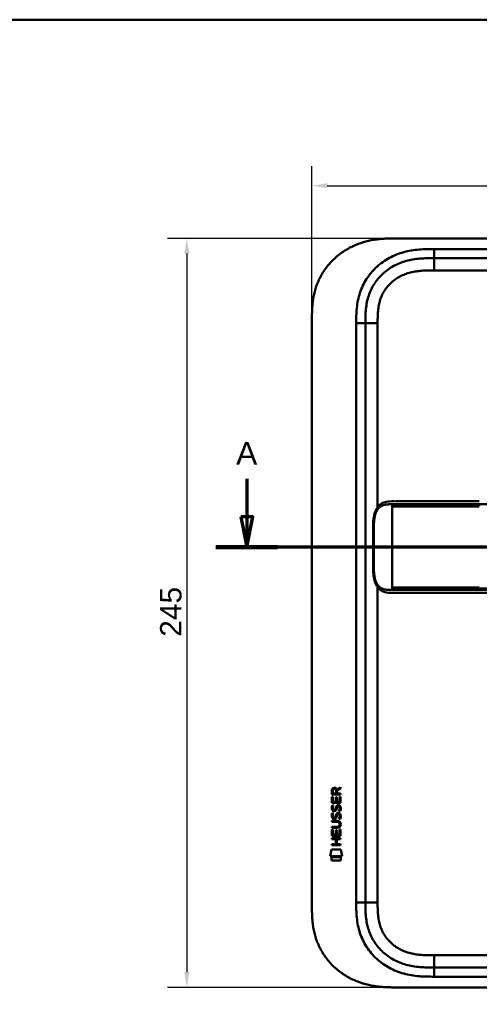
# Model space of a CAD drawing. Header units: millimetres. Extents: x 20 to 833, y 20 to 574.
# Tile 8 of 10: x 437 to 587, y 252 to 574. Entities that reach past the tile are written whole.
import ezdxf

# ---------------------------------------------------------------- set-up
doc = ezdxf.new("R2010")
doc.units = ezdxf.units.MM
doc.header["$LTSCALE"] = 2
for name, color, linetype, lineweight in [('Bemaßungen(DIN)', 7, 'Continuous', 25), ('Schnittansichtslinien(DIN)', 7, 'Continuous', 70), ('Sichtbare Kanten(DIN)', 7, 'Continuous', 50), ('Sichtbare tangentiale Kanten(DIN)', 7, 'Continuous', 50), ('Skizziergeometrie(DIN)', 7, 'Continuous', 50)]:
    doc.layers.add(name, color=color, linetype=linetype, lineweight=lineweight)
doc.styles.add('Aktuell-DINGroßer Text', font='arial.ttf')
doc.styles.add('STANDARD-DIN~0', font='arial.ttf')
doc.dimstyles.new('CAD-LAN', dxfattribs={"dimscale": 2, "dimtxt": 3.5, "dimasz": 2.5, "dimexe": 3.175, "dimexo": 0, "dimgap": 0.8, "dimtad": 1, "dimrnd": 1e-08, "dimtxsty": 'STANDARD-DIN~0', "dimcen": 0.09, "dimdle": 10, "dimclrd": 250, "dimclre": 250, "dimclrt": 250, "dimadec": 0, "dimazin": 2, "dimtfac": 1, "dimtmove": 0, "dimatfit": 3, "dimfxl": 1, "dimtolj": 1, "dimtzin": 0, "dimlwd": 25, "dimlwe": 25, "dimarcsym": 0})

# ---------------------------------------------------------------- blocks, each defined once
blk = doc.blocks.new('Ränder Standardrahmen')
at = {"layer": 'Skizziergeometrie(DIN)', "flags": 128}
blk.add_lwpolyline([(10, 10), (10, 287), (410, 287), (410, 10), (10, 10)], dxfattribs=at)
blk = doc.blocks.new('2DTransSchnitt0')
at = {"layer": 'Schnittansichtslinien(DIN)', "linetype": 'Continuous'}
for p, q in [((255.69, 211.92), (255.69, 205.72)), ((381.24, 211.92), (381.24, 205.72)), ((254.69, 205.72), (255.69, 200.72)), ((256.69, 205.72), (254.69, 205.72)), ((255.69, 205.72), (255.69, 200.72)), ((255.69, 200.72), (256.69, 205.72)), ((380.24, 205.72), (381.24, 200.72)), ((382.24, 205.72), (380.24, 205.72)), ((381.24, 205.72), (381.24, 200.72)), ((381.24, 200.72), (382.24, 205.72)), ((386.29, 200.72), (250.64, 200.72))]:
    blk.add_line(p, q, dxfattribs=at)
at = {"layer": 'Schnittansichtslinien(DIN)', "linetype": 'Continuous', "lineweight": 140}
for p, q in [((260.74, 200.72), (250.64, 200.72)), ((386.29, 200.72), (376.2, 200.72))]:
    blk.add_line(p, q, dxfattribs=at)
at = {"layer": 'Schnittansichtslinien(DIN)', "linetype": 'Continuous', "flags": 128}
for points in [[(254.69, 205.72), (255.69, 200.72), (256.69, 205.72), (254.69, 205.72)], [(380.24, 205.72), (381.24, 200.72), (382.24, 205.72), (380.24, 205.72)]]:
    blk.add_lwpolyline(points, dxfattribs=at)
at = {"layer": 'Schnittansichtslinien(DIN)'}
for points in [[(254.69, 205.72), (255.69, 200.72), (256.69, 205.72), (254.69, 205.72)], [(380.24, 205.72), (381.24, 200.72), (382.24, 205.72), (380.24, 205.72)]]:
    blk.add_solid(points, dxfattribs=at)
at = {"layer": 'Schnittansichtslinien(DIN)', "char_height": 3.73, "attachment_point": 7, "style": 'Aktuell-DINGroßer Text'}
for insert in [(253.94, 214.22), (379.49, 214.22)]:
    blk.add_mtext('A', dxfattribs=dict(at, insert=insert))
blk = doc.blocks.new('*D9')
at = {"layer": 'Bemaßungen(DIN)', "color": 250, "linetype": 'Continuous', "lineweight": 25, "true_color": 0x3f3f3f, "transparency": 16777216}
for p, q in [((532.71, 475.69), (532.71, 526.04)), ((746.71, 475.69), (746.71, 526.04)), ((537.71, 519.69), (741.71, 519.69))]:
    blk.add_line(p, q, dxfattribs=at)
at = {"layer": 'Bemaßungen(DIN)', "color": 250, "linetype": 'Continuous', "true_color": 0x3f3f3f, "transparency": 16777216}
for points in [[(537.71, 520.53), (537.71, 518.86), (532.71, 519.69)], [(741.71, 520.53), (741.71, 518.86), (746.71, 519.69)]]:
    blk.add_solid(points, dxfattribs=at)
at = {"layer": 'Defpoints', "color": 0, "linetype": 'Continuous', "transparency": 16777216}
for p in [(746.71, 519.69), (532.71, 475.69), (746.71, 475.69)]:
    blk.add_point(p, dxfattribs=at)
at = {"layer": 'Bemaßungen(DIN)', "color": 250, "linetype": 'Continuous', "lineweight": 25, "true_color": 0x3f3f3f, "transparency": 16777216, "insert": (631.93, 528.32), "char_height": 7, "attachment_point": 1, "style": 'STANDARD-DIN~0'}
blk.add_mtext('\\A1;214', dxfattribs=at)
blk = doc.blocks.new('*D10')
at = {"layer": 'Bemaßungen(DIN)', "color": 250, "linetype": 'Continuous', "lineweight": 25, "true_color": 0x3f3f3f, "transparency": 16777216}
for p, q in [((559.75, 502.48), (485.4, 502.48)), ((491.75, 497.48), (491.75, 262.48)), ((559.75, 257.48), (485.4, 257.48))]:
    blk.add_line(p, q, dxfattribs=at)
at = {"layer": 'Bemaßungen(DIN)', "color": 250, "linetype": 'Continuous', "true_color": 0x3f3f3f, "transparency": 16777216}
for points in [[(490.92, 497.48), (492.58, 497.48), (491.75, 502.48)], [(490.92, 262.48), (492.58, 262.48), (491.75, 257.48)]]:
    blk.add_solid(points, dxfattribs=at)
at = {"layer": 'Defpoints', "color": 0, "linetype": 'Continuous', "transparency": 16777216}
for p in [(559.75, 502.48), (491.75, 257.48), (559.75, 257.48)]:
    blk.add_point(p, dxfattribs=at)
at = {"layer": 'Bemaßungen(DIN)', "color": 250, "linetype": 'Continuous', "lineweight": 25, "true_color": 0x3f3f3f, "transparency": 16777216, "insert": (483, 372.16), "char_height": 7, "attachment_point": 1, "rotation": 90, "style": 'STANDARD-DIN~0'}
blk.add_mtext('\\A1;245', dxfattribs=at)

msp = doc.modelspace()

# ---------------------------------------------------------------- linework, layer by layer
at = {"layer": 'Sichtbare Kanten(DIN)'}
for p, q in [((718.673, 502.479), (559.75, 502.479)), ((717.673, 495.979), (572.75, 495.979)), ((532.712, 284.263), (532.712, 475.695)), ((550.212, 474.695), (550.212, 285.263)), ((560.087, 416.482), (560.087, 416.482)), ((587.497, 386.483), (714.348, 386.483)), ((540.911, 322.182), (542.106, 322.972)), ((542.106, 322.538), (540.964, 321.783)), ((542.106, 322.972), (542.106, 322.538)), ((539.244, 317.822), (539.245, 319.827)), ((539.245, 319.827), (539.594, 319.826)), ((539.246, 320.553), (539.248, 321.866)), ((542.104, 320.55), (539.246, 320.553)), ((539.594, 319.826), (539.592, 318.199)), ((539.596, 321.822), (539.596, 320.934)), ((539.596, 320.934), (540.613, 320.933)), ((540.487, 318.199), (540.488, 319.645)), ((540.488, 319.645), (540.836, 319.645)), ((540.613, 320.933), (540.614, 321.821)), ((540.836, 319.645), (540.835, 318.198)), ((540.964, 321.783), (540.963, 320.933)), ((540.963, 320.933), (542.105, 320.932)), ((541.754, 318.197), (541.755, 319.845)), ((541.755, 319.845), (542.104, 319.844)), ((542.104, 319.844), (542.102, 317.82)), ((542.105, 320.932), (542.104, 320.55)), ((542.102, 317.82), (539.244, 317.822)), ((539.415, 317.049), (539.754, 316.948)), ((539.592, 318.199), (540.487, 318.199)), ((539.612, 315.717), (539.619, 315.7)), ((540.296, 315.619), (540.306, 315.636)), ((540.835, 318.198), (541.754, 318.197)), ((541.344, 316.746), (541.332, 316.746)), ((539.413, 314.502), (539.752, 314.402)), ((539.61, 313.17), (539.617, 313.153)), ((540.294, 313.073), (540.304, 313.09)), ((541.342, 314.199), (541.33, 314.199)), ((539.237, 309.66), (539.237, 310.037)), ((539.237, 310.037), (540.907, 310.036)), ((540.883, 309.659), (539.237, 309.66)), ((539.239, 311.595), (539.239, 311.972)), ((539.239, 311.972), (540.885, 311.971)), ((540.908, 311.594), (539.239, 311.595)), ((541.788, 310.808), (541.788, 310.818)), ((539.233, 305.914), (539.233, 306.291)), ((539.233, 306.291), (542.092, 306.289)), ((539.235, 307.085), (539.237, 309.089)), ((542.094, 307.082), (539.235, 307.085)), ((539.237, 309.089), (539.585, 309.089)), ((539.585, 309.089), (539.584, 307.462)), ((539.584, 307.462), (540.478, 307.461)), ((540.478, 307.461), (540.48, 308.908)), ((540.48, 308.908), (540.828, 308.908)), ((540.828, 308.908), (540.827, 307.461)), ((540.827, 307.461), (541.745, 307.46)), ((541.745, 307.46), (541.747, 309.107)), ((541.747, 309.107), (542.095, 309.107)), ((542.092, 306.289), (542.091, 305.912)), ((542.095, 309.107), (542.094, 307.082)), ((539.231, 303.98), (539.232, 304.357)), ((542.09, 303.977), (539.231, 303.98)), ((539.232, 304.357), (540.475, 304.356)), ((540.476, 305.913), (539.233, 305.914)), ((540.475, 304.356), (540.476, 305.913)), ((540.832, 305.913), (540.831, 304.355)), ((540.831, 304.355), (542.09, 304.354)), ((542.091, 305.912), (540.832, 305.913)), ((542.09, 304.354), (542.09, 303.977)), ((538.7, 300.402), (539.159, 302.535)), ((542.615, 300.399), (538.7, 300.402)), ((539.159, 302.535), (542.165, 302.533)), ((539.159, 298.975), (539.16, 300.117)), ((539.16, 300.117), (542.156, 300.114)), ((542.156, 300.114), (542.156, 298.972)), ((542.165, 302.533), (542.615, 300.399)), ((542.156, 298.972), (539.159, 298.975)), ((572.75, 263.979), (717.673, 263.979)), ((559.75, 257.479), (718.673, 257.479))]:
    msp.add_line(p, q, dxfattribs=at)
for centre, major_axis, ratio, start_param, end_param in [((540.775, 321.049), (-0.976, 1.274), 0.5180415, 5.9043613, 6.8771057), ((539.382, 320.969), (1.242, 1.64), 0.5994938, 5.878165, 6.7089725), ((540.878, 318.828), (1.103, 3.296), 0.2312948, 2.8124619, 2.8734213), ((540.357, 316.511), (0.574, 1.004), 0.5438409, 2.7534304, 3.2137241), ((540.684, 315.059), (0.839, 1.642), 0.4591024, 5.9761877, 6.4975755), ((540.961, 316.528), (1.192, 3.54), 0.2215161, 2.8263053, 2.8854462), ((540.363, 313.973), (0.583, 1.012), 0.541605, 2.7569093, 3.2147406), ((540.235, 313.097), (0.098, 0.139), 0.3641716, 4.4844927, 4.7925708), ((540.237, 315.644), (0.098, 0.139), 0.3641716, 4.4844927, 4.7925708), ((540.683, 312.514), (0.838, 1.64), 0.4594521, 5.9760112, 6.497704), ((537.067, 314.341), (4.808, -4.323), 0.3742014, 5.888113, 6.6064523), ((537.063, 307.297), (4.814, 4.313), 0.3742661, 5.9599282, 6.6783921), ((518.355, 330.645), (23.266, -20.361), 0.1371339, 6.127502, 6.402435)]:
    msp.add_ellipse(centre, major_axis=major_axis, ratio=ratio, start_param=start_param, end_param=end_param, dxfattribs=at)
for points, degree, knots in [([(559.75, 502.479), (559.165, 502.477), (557.986, 502.463), (556.497, 502.4), (554.999, 502.285), (553.796, 502.147), (552.292, 501.905), (551.091, 501.653), (549.602, 501.258), (548.422, 500.877), (546.971, 500.316), (545.834, 499.8), (544.449, 499.071), (543.374, 498.423), (542.082, 497.533), (541.092, 496.761), (539.918, 495.725), (539.033, 494.842), (538.001, 493.677), (537.237, 492.7), (536.365, 491.431), (535.736, 490.379), (535.038, 489.029), (534.55, 487.923), (534.03, 486.519), (533.684, 485.38), (533.335, 483.946), (533.121, 482.794), (532.926, 481.355), (532.822, 480.206), (532.745, 478.78), (532.712, 477.366), (532.712, 476.249), (532.712, 475.695)], 3, [0.00000689, 0.00000689, 0.00000689, 0.00000689, 0.0407043, 0.08140172, 0.10175042, 0.14244784, 0.16279654, 0.20349396, 0.22384266, 0.26454008, 0.28488878, 0.3255862, 0.3459349, 0.38663232, 0.40698102, 0.44767844, 0.46802714, 0.50872456, 0.52907326, 0.56977068, 0.59011938, 0.6308168, 0.6511655, 0.69186291, 0.71221162, 0.75290903, 0.77325774, 0.81395515, 0.83430386, 0.87500127, 0.89534998, 0.93604739, 0.97674481, 0.97674481, 0.97674481, 0.97674481]), ([(572.75, 495.979), (571.944, 495.979), (570.348, 495.978), (568.011, 495.871), (565.746, 495.594), (562.828, 494.957), (559.394, 493.595), (555.81, 491.052), (552.98, 487.709), (551.421, 484.431), (550.673, 481.602), (550.344, 479.385), (550.213, 477.078), (550.212, 475.495), (550.212, 474.695)], 3, [59.6158828, 59.6158828, 59.6158828, 59.6158828, 59.8593849, 60.1028861, 60.3463874, 60.5898887, 61.0768912, 61.5638938, 62.0508963, 62.5378989, 62.7814001, 63.0249014, 63.2684027, 63.5119054, 63.5119054, 63.5119054, 63.5119054]), ([(559.704, 386.482), (559.704, 386.482), (559.704, 386.482), (559.704, 386.482), (559.704, 386.482), (559.704, 386.482), (559.703, 386.482), (559.703, 386.482), (559.703, 386.482), (559.702, 386.482), (559.702, 386.482), (559.701, 386.482), (559.7, 386.482), (559.698, 386.482), (559.696, 386.482), (559.691, 386.482), (559.687, 386.482), (559.67, 386.482), (559.659, 386.482), (559.612, 386.483), (559.578, 386.483), (559.441, 386.483), (559.338, 386.483), (558.926, 386.485), (558.619, 386.49), (557.402, 386.55), (556.511, 386.692), (555.317, 387.293), (554.928, 387.576), (554.149, 388.396), (553.776, 389), (553.266, 390.28), (553.092, 390.94), (552.85, 392.332), (552.782, 393.075), (552.695, 394.856), (552.703, 395.902), (552.703, 399.598), (552.703, 402.25), (552.703, 406.836), (552.638, 408.816), (552.981, 411.518), (553.154, 412.327), (553.646, 413.689), (553.959, 414.271), (554.667, 415.158), (555.059, 415.494), (555.97, 416.033), (556.508, 416.214), (557.813, 416.464), (558.608, 416.48), (559.457, 416.482), (559.505, 416.482), (559.578, 416.483), (559.602, 416.483), (559.639, 416.483), (559.651, 416.483), (559.67, 416.483), (559.676, 416.483), (559.686, 416.483), (559.689, 416.483), (559.695, 416.483), (559.696, 416.483), (559.699, 416.483), (559.7, 416.483), (559.701, 416.483), (559.702, 416.483), (559.703, 416.483), (559.703, 416.483), (559.704, 416.483), (559.704, 416.483), (559.704, 416.483), (559.704, 416.483), (559.704, 416.483), (559.704, 416.483), (559.704, 416.483)], 3, [0, 0, 0, 0, 0.0000252, 0.0000252, 0.0000657, 0.0000657, 0.0001082, 0.0001082, 0.0001738, 0.0001738, 0.0002867, 0.0002867, 0.0005136, 0.0005136, 0.0010499, 0.0010499, 0.0026039, 0.0026039, 0.0072616, 0.0072616, 0.0212292, 0.0212292, 0.0631285, 0.0631285, 0.1888417, 0.1888417, 0.5689951, 0.5689951, 0.7719774, 0.7719774, 1.0315425, 1.0315425, 1.2481307, 1.2481307, 1.4719729, 1.4719729, 1.7848025, 1.7848025, 2.5805266, 2.5805266, 3.160554, 3.160554, 3.4157877, 3.4157877, 3.6519695, 3.6519695, 3.8657989, 3.8657989, 4.1108827, 4.1108827, 4.4368692, 4.4368692, 4.4566519, 4.4566519, 4.4665438, 4.4665438, 4.471493, 4.471493, 4.4739733, 4.4739733, 4.4752207, 4.4752207, 4.4758524, 4.4758524, 4.4761765, 4.4761765, 4.4763467, 4.4763467, 4.476439, 4.476439, 4.4764904, 4.4764904, 4.4765188, 4.4765188, 4.4765488, 4.4765488, 4.4765488, 4.4765488]), ([(560.087, 416.482), (560.087, 416.482), (560.087, 416.482), (560.087, 416.482), (560.087, 416.482), (560.087, 416.482), (560.088, 416.482), (560.088, 416.482), (560.088, 416.482), (560.09, 416.482), (560.092, 416.482), (560.097, 416.482), (560.102, 416.482), (560.12, 416.482), (560.134, 416.482), (560.192, 416.482), (560.236, 416.482), (560.416, 416.483), (560.556, 416.483), (560.752, 416.483), (560.805, 416.483), (560.863, 416.483), (560.864, 416.483), (560.866, 416.483), (560.867, 416.483), (560.869, 416.483), (560.869, 416.483), (560.869, 416.483), (560.869, 416.483), (560.869, 416.483), (560.869, 416.483), (560.869, 416.483)], 3, [0.00004605, 0.00004605, 0.00004605, 0.00004605, 0.00007374, 0.00007374, 0.00011546, 0.00011546, 0.00021806, 0.00021806, 0.00046152, 0.00046152, 0.00119141, 0.00119141, 0.00337949, 0.00337949, 0.00994164, 0.00994164, 0.02962738, 0.02962738, 0.08869946, 0.08869946, 0.11084283, 0.11084283, 0.1113618, 0.1113618, 0.11175127, 0.11175127, 0.11179812, 0.11179812, 0.11181175, 0.11181175, 0.11182181, 0.11182181, 0.11182181, 0.11182181]), ([(560.869, 416.483), (561.255, 416.483), (561.622, 416.483), (562.426, 416.483), (562.845, 416.483), (564.11, 416.483), (564.999, 416.483), (567.872, 416.483), (569.953, 416.483), (575.1, 416.483), (578.208, 416.483), (583.37, 416.483), (585.434, 416.483), (587.497, 416.483)], 3, [0, 0, 0, 0, 0.1534173, 0.1534173, 0.3047718, 0.3047718, 0.5966116, 0.5966116, 1.2249955, 1.2249955, 2.1545342, 2.1545342, 2.7736042, 2.7736042, 2.7736042, 2.7736042]), ([(559.722, 386.482), (559.722, 386.482), (559.844, 386.483), (560.087, 386.483), (560.407, 386.482), (560.734, 386.482), (561.071, 386.482), (561.284, 386.482), (561.366, 386.482)], 5, [25.64076517, 25.64076517, 25.64076517, 25.64076517, 25.64076517, 25.64076517, 25.64100059, 25.73520442, 25.82940824, 25.88784541, 25.88784541, 25.88784541, 25.88784541, 25.88784541, 25.88784541]), ([(587.493, 386.483), (583.559, 386.483), (579.618, 386.482), (573.458, 386.482), (571.218, 386.482), (567.538, 386.482), (566.056, 386.482), (563.873, 386.482), (563.104, 386.482), (562.152, 386.482), (561.92, 386.482), (561.621, 386.482), (561.547, 386.482), (561.45, 386.482), (561.425, 386.482), (561.393, 386.482), (561.385, 386.482), (561.375, 386.482), (561.372, 386.482), (561.369, 386.482), (561.368, 386.482), (561.367, 386.482), (561.367, 386.482), (561.366, 386.482), (561.366, 386.482), (561.366, 386.482), (561.366, 386.482), (561.366, 386.482)], 3, [0, 0, 0, 0, 1.1803051, 1.1803051, 1.8522102, 1.8522102, 2.3111703, 2.3111703, 2.5747937, 2.5747937, 2.6623324, 2.6623324, 2.6914953, 2.6914953, 2.7012157, 2.7012157, 2.7044558, 2.7044558, 2.705536, 2.705536, 2.7058961, 2.7058961, 2.7060162, 2.7060162, 2.7060562, 2.7060562, 2.7060873, 2.7060873, 2.7060873, 2.7060873]), ([(541.788, 310.818), (541.788, 310.865), (541.786, 310.912), (541.77, 311.047), (541.747, 311.135), (541.673, 311.285), (541.626, 311.347), (541.506, 311.453), (541.436, 311.493), (541.218, 311.576), (541.059, 311.593), (540.908, 311.594)], 3, [0, 0, 0, 0, 0.01400423, 0.01400423, 0.0408947, 0.0408947, 0.06439039, 0.06439039, 0.08887549, 0.08887549, 0.13413559, 0.13413559, 0.13413559, 0.13413559]), ([(532.712, 284.263), (532.712, 283.709), (532.712, 282.593), (532.745, 281.178), (532.822, 279.752), (532.926, 278.604), (533.121, 277.164), (533.335, 276.012), (533.684, 274.578), (534.03, 273.44), (534.55, 272.035), (535.038, 270.929), (535.736, 269.579), (536.365, 268.528), (537.237, 267.258), (538.001, 266.281), (539.033, 265.117), (539.918, 264.234), (541.092, 263.197), (542.082, 262.425), (543.374, 261.536), (544.449, 260.887), (545.834, 260.158), (546.972, 259.642), (548.422, 259.082), (549.602, 258.7), (551.091, 258.306), (552.292, 258.054), (553.796, 257.812), (554.999, 257.673), (556.497, 257.558), (557.986, 257.495), (559.165, 257.482), (559.75, 257.479)], 3, [0.02325842, 0.02325842, 0.02325842, 0.02325842, 0.06395557, 0.10465272, 0.12500129, 0.16569844, 0.18604701, 0.22674416, 0.24709273, 0.28778988, 0.30813845, 0.3488356, 0.36918417, 0.40988132, 0.43022989, 0.47092704, 0.49127561, 0.53197276, 0.55232133, 0.59301848, 0.61336705, 0.6540642, 0.67441277, 0.71510992, 0.73545849, 0.77615564, 0.79650421, 0.83720136, 0.85754993, 0.89824708, 0.91859565, 0.9592928, 0.99998994, 0.99998994, 0.99998994, 0.99998994]), ([(550.212, 285.263), (550.212, 284.464), (550.213, 282.88), (550.344, 280.573), (550.673, 278.356), (551.421, 275.528), (552.98, 272.249), (555.81, 268.906), (559.394, 266.364), (562.828, 265.001), (565.746, 264.364), (568.011, 264.087), (570.348, 263.98), (571.944, 263.979), (572.75, 263.979)], 3, [0, 0, 0, 0, 0.2435013, 0.4870027, 0.730504, 0.9740054, 1.4610081, 1.9480107, 2.4350134, 2.9220161, 3.1655175, 3.4090188, 3.6525201, 3.8960223, 3.8960223, 3.8960223, 3.8960223])]:
    msp.add_open_spline(points, degree=degree, knots=knots, dxfattribs=at)
for points in [[(559.722, 416.483), (559.716, 416.483), (559.71, 416.483), (559.704, 416.483)], [(559.704, 386.483), (559.71, 386.483), (559.716, 386.483), (559.722, 386.483)], [(539.248, 321.866), (539.262, 322.308), (539.494, 322.77), (540.107, 322.769)], [(540.614, 321.821), (540.614, 322.094), (540.527, 322.42), (540.112, 322.42)], [(539.292, 315.57), (539.201, 315.811), (539.172, 316.044), (539.214, 316.372)], [(539.214, 316.372), (539.232, 316.512), (539.273, 316.719), (539.344, 316.892)], [(539.344, 316.892), (539.364, 316.941), (539.415, 317.049), (539.415, 317.049)], [(539.599, 316.484), (539.535, 316.231), (539.529, 316.007), (539.587, 315.791)], [(539.754, 316.948), (539.754, 316.948), (539.634, 316.622), (539.599, 316.484)], [(540.306, 315.636), (540.375, 315.746), (540.432, 315.909), (540.487, 316.154)], [(540.487, 316.154), (540.571, 316.522), (540.673, 316.734), (540.814, 316.901)], [(540.826, 316.004), (540.772, 315.764), (540.709, 315.599), (540.634, 315.461)], [(540.814, 316.901), (540.907, 317.011), (541.038, 317.084), (541.217, 317.108)], [(540.875, 316.203), (540.867, 316.173), (540.827, 316.006), (540.826, 316.004)], [(541.061, 316.628), (540.99, 316.539), (540.93, 316.401), (540.875, 316.203)], [(541.332, 316.746), (541.21, 316.746), (541.135, 316.713), (541.061, 316.628)], [(541.217, 317.108), (541.505, 317.146), (541.787, 317.046), (541.981, 316.729)], [(541.536, 315.163), (541.536, 315.163), (541.691, 315.417), (541.75, 315.702)], [(541.75, 315.702), (541.819, 316.035), (541.818, 316.311), (541.712, 316.508)], [(542.129, 315.794), (542.099, 315.463), (541.941, 315.134), (541.905, 315.076)], [(541.981, 316.729), (542.091, 316.549), (542.145, 316.33), (542.145, 316.06)], [(542.145, 316.06), (542.145, 315.975), (542.138, 315.889), (542.129, 315.794)], [(539.29, 313.024), (539.199, 313.264), (539.17, 313.498), (539.212, 313.826)], [(539.212, 313.826), (539.23, 313.965), (539.271, 314.172), (539.342, 314.345)], [(539.849, 312.563), (539.626, 312.596), (539.396, 312.741), (539.29, 313.024)], [(539.851, 315.11), (539.628, 315.142), (539.398, 315.288), (539.292, 315.57)], [(539.342, 314.345), (539.362, 314.395), (539.413, 314.502), (539.413, 314.502)], [(539.597, 313.937), (539.533, 313.685), (539.527, 313.46), (539.585, 313.244)], [(539.752, 314.402), (539.752, 314.402), (539.632, 314.075), (539.597, 313.937)], [(539.822, 312.94), (539.969, 312.881), (540.157, 312.916), (540.262, 313.031)], [(539.824, 315.487), (539.971, 315.427), (540.159, 315.463), (540.264, 315.577)], [(540.004, 312.55), (539.903, 312.552), (539.882, 312.558), (539.849, 312.563)], [(540.006, 315.097), (539.905, 315.098), (539.884, 315.105), (539.851, 315.11)], [(540.632, 312.915), (540.516, 312.705), (540.321, 312.546), (540.004, 312.55)], [(540.634, 315.461), (540.518, 315.251), (540.323, 315.093), (540.006, 315.097)], [(540.304, 313.09), (540.373, 313.199), (540.43, 313.363), (540.485, 313.608)], [(540.485, 313.608), (540.569, 313.976), (540.671, 314.187), (540.812, 314.354)], [(540.824, 313.457), (540.77, 313.218), (540.707, 313.053), (540.632, 312.915)], [(540.812, 314.354), (540.905, 314.465), (541.036, 314.537), (541.215, 314.561)], [(540.873, 313.656), (540.865, 313.626), (540.825, 313.46), (540.824, 313.457)], [(541.059, 314.081), (540.988, 313.992), (540.928, 313.854), (540.873, 313.656)], [(541.33, 314.199), (541.208, 314.199), (541.133, 314.166), (541.059, 314.081)], [(541.215, 314.561), (541.503, 314.599), (541.785, 314.499), (541.979, 314.183)], [(541.534, 312.616), (541.534, 312.616), (541.689, 312.87), (541.748, 313.155)], [(541.903, 312.53), (541.882, 312.534), (541.534, 312.616), (541.534, 312.616)], [(541.905, 315.076), (541.884, 315.081), (541.536, 315.163), (541.536, 315.163)], [(541.748, 313.155), (541.817, 313.488), (541.816, 313.764), (541.71, 313.961)], [(542.127, 313.248), (542.097, 312.917), (541.939, 312.587), (541.903, 312.53)], [(541.979, 314.183), (542.089, 314.002), (542.143, 313.783), (542.143, 313.513)], [(542.143, 313.513), (542.143, 313.429), (542.136, 313.343), (542.127, 313.248)]]:
    msp.add_open_spline(points, degree=3, dxfattribs=at)
at = {"layer": 'Sichtbare tangentiale Kanten(DIN)'}
for p, q in [((572.75, 495.979), (572.75, 498.979)), ((572.75, 498.979), (717.673, 498.979)), ((572.75, 491.979), (572.75, 495.979)), ((717.674, 491.979), (572.75, 491.979)), ((550.212, 474.695), (547.212, 474.695)), ((547.212, 285.263), (547.212, 474.695)), ((554.212, 474.695), (550.212, 474.695)), ((554.212, 474.695), (554.212, 414.581)), ((558.985, 415.033), (558.985, 415.493)), ((587.497, 415.493), (587.497, 415.035)), ((558.985, 415.033), (558.985, 414.733)), ((558.985, 414.733), (558.985, 388.232)), ((554.212, 388.384), (554.212, 285.264)), ((558.985, 388.232), (558.985, 387.932)), ((558.985, 387.472), (558.985, 387.932)), ((587.497, 387.93), (587.497, 387.472)), ((547.212, 285.263), (550.212, 285.263)), ((554.212, 285.264), (550.212, 285.264)), ((572.75, 267.979), (717.674, 267.979)), ((572.75, 267.979), (572.75, 263.979)), ((572.75, 263.979), (572.75, 260.979)), ((717.673, 260.979), (572.75, 260.979))]:
    msp.add_line(p, q, dxfattribs=at)
for points, degree, knots in [([(552.524, 491.729), (552.962, 492.218), (554.623, 493.898), (557.956, 496.261), (561.935, 497.835), (565.252, 498.558), (567.774, 498.864), (570.297, 498.978), (571.944, 498.979), (572.75, 498.979)], 3, [61.3761038, 61.3761038, 61.3761038, 61.3761038, 61.5638941, 62.0508967, 62.5378992, 62.7814005, 63.0249017, 63.268403, 63.5119057, 63.5119057, 63.5119057, 63.5119057]), ([(547.212, 474.695), (547.212, 475.495), (547.213, 477.142), (547.353, 479.675), (547.727, 482.199), (548.594, 485.488), (550.148, 488.76), (551.825, 490.95), (552.524, 491.729)], 3, [59.6158822, 59.6158822, 59.6158822, 59.6158822, 59.8593852, 60.1028865, 60.3463878, 60.589889, 61.0768916, 61.3761038, 61.3761038, 61.3761038, 61.3761038]), ([(572.75, 491.979), (572.586, 491.979), (572.423, 491.979), (572.259, 491.979), (571.816, 491.979), (571.374, 491.977), (570.931, 491.97), (570.779, 491.968), (570.627, 491.965), (570.474, 491.962), (570.398, 491.96), (570.322, 491.958), (570.246, 491.956), (570.17, 491.954), (570.094, 491.952), (570.014, 491.949), (569.704, 491.939), (569.41, 491.926), (569.104, 491.909), (569.097, 491.908), (569.09, 491.908), (569.082, 491.908), (568.465, 491.871), (567.877, 491.82), (567.284, 491.744), (567.274, 491.743), (567.265, 491.742), (567.256, 491.74), (566.656, 491.663), (566.064, 491.562), (565.474, 491.431), (565.469, 491.429), (565.463, 491.428), (565.458, 491.427), (564.859, 491.293), (564.262, 491.127), (563.683, 490.929), (563.679, 490.927), (563.676, 490.926), (563.673, 490.925), (563.086, 490.724), (562.505, 490.485), (561.946, 490.213), (561.387, 489.94), (560.842, 489.63), (560.322, 489.285), (559.803, 488.941), (559.304, 488.56), (558.837, 488.148), (558.367, 487.734), (557.922, 487.282), (557.516, 486.806), (557.112, 486.331), (556.739, 485.823), (556.408, 485.295), (556.079, 484.77), (555.785, 484.216), (555.536, 483.652), (555.289, 483.092), (555.079, 482.509), (554.91, 481.921), (554.909, 481.917), (554.907, 481.913), (554.906, 481.908), (554.74, 481.33), (554.611, 480.743), (554.513, 480.15), (554.512, 480.141), (554.51, 480.132), (554.509, 480.123), (554.412, 479.534), (554.346, 478.945), (554.301, 478.328), (554.3, 478.32), (554.3, 478.313), (554.299, 478.305), (554.277, 478.001), (554.261, 477.707), (554.249, 477.405), (554.236, 477.095), (554.228, 476.787), (554.222, 476.479), (554.211, 475.882), (554.212, 475.288), (554.212, 474.695)], 3, [0, 0, 0, 0, 0.0490861, 0.0490861, 0.0490861, 0.1818558, 0.1818558, 0.1818558, 0.2275663, 0.2275663, 0.2275663, 0.2504221, 0.2504221, 0.2504221, 0.2732779, 0.2732779, 0.2732779, 0.3625385, 0.3625385, 0.3625385, 0.364701, 0.364701, 0.364701, 0.5447622, 0.5447622, 0.5447622, 0.5475767, 0.5475767, 0.5475767, 0.7297298, 0.7297298, 0.7297298, 0.7313799, 0.7313799, 0.7313799, 0.9165087, 0.9165087, 0.9165087, 0.9175934, 0.9175934, 0.9175934, 1.1050048, 1.1050048, 1.1050048, 1.2924795, 1.2924795, 1.2924795, 1.479975, 1.479975, 1.479975, 1.6686942, 1.6686942, 1.6686942, 1.8566744, 1.8566744, 1.8566744, 2.0435423, 2.0435423, 2.0435423, 2.2286346, 2.2286346, 2.2286346, 2.2299611, 2.2299611, 2.2299611, 2.4117644, 2.4117644, 2.4117644, 2.4144823, 2.4144823, 2.4144823, 2.594841, 2.594841, 2.594841, 2.5970368, 2.5970368, 2.5970368, 2.6862842, 2.6862842, 2.6862842, 2.7781364, 2.7781364, 2.7781364, 2.9561211, 2.9561211, 2.9561211, 2.9561211]), ([(558.985, 387.472), (558.913, 387.472), (558.77, 387.472), (558.486, 387.473), (558.067, 387.476), (557.522, 387.495), (556.929, 387.549), (556.298, 387.672), (555.703, 387.876), (555.149, 388.178), (554.647, 388.591), (554.199, 389.123), (553.737, 389.915), (553.327, 391.043), (553.084, 392.352), (552.976, 393.736), (552.949, 395.104), (552.95, 396.208), (552.95, 397.141), (552.95, 398.102), (552.95, 399.106), (552.95, 400.228), (552.95, 401.482), (552.95, 402.736), (552.95, 403.858), (552.95, 404.862), (552.95, 405.823), (552.95, 406.756), (552.949, 407.861), (552.976, 409.229), (553.084, 410.613), (553.327, 411.922), (553.737, 413.05), (554.2, 413.843), (554.647, 414.375), (555.15, 414.787), (555.703, 415.089), (556.298, 415.293), (556.93, 415.416), (557.523, 415.47), (558.067, 415.489), (558.486, 415.492), (558.77, 415.493), (558.913, 415.493), (558.985, 415.493)], 5, [0, 0, 0, 0, 0, 0, 0.0545062, 0.1094177, 0.2192406, 0.3290635, 0.4388864, 0.5487092, 0.6585321, 0.768355, 0.8781779, 0.9880008, 1.0978237, 1.3174695, 1.5371153, 1.6469382, 1.7567611, 1.8192574, 1.8817537, 2.0067464, 2.131739, 2.2567317, 2.3817243, 2.506717, 2.6317096, 2.6942059, 2.7567023, 2.8665381, 2.9763739, 3.1960455, 3.4157171, 3.5255529, 3.6353887, 3.7452245, 3.8550603, 3.9648961, 4.0747319, 4.1845678, 4.2944036, 4.4042394, 4.4591573, 4.5135093, 4.5135093, 4.5135093, 4.5135093, 4.5135093, 4.5135093]), ([(558.985, 415.493), (559.193, 415.493), (559.404, 415.493), (559.62, 415.493), (559.836, 415.493), (560.057, 415.493), (560.284, 415.493), (560.739, 415.493), (561.222, 415.493), (561.73, 415.493), (562.239, 415.493), (562.774, 415.493), (563.33, 415.493), (563.885, 415.493), (564.46, 415.493), (565.048, 415.493), (565.635, 415.493), (566.234, 415.493), (566.841, 415.493), (567.448, 415.493), (568.062, 415.493), (568.681, 415.493), (569.301, 415.493), (569.925, 415.493), (570.552, 415.493), (571.179, 415.493), (571.809, 415.493), (572.438, 415.493), (573.068, 415.493), (573.697, 415.493), (574.325, 415.493), (574.953, 415.493), (575.581, 415.493), (576.208, 415.493), (576.834, 415.493), (577.461, 415.493), (578.087, 415.493), (578.713, 415.493), (579.338, 415.493), (579.964, 415.493), (580.59, 415.493), (581.215, 415.493), (581.841, 415.493), (582.467, 415.493), (583.093, 415.493), (583.719, 415.493), (584.345, 415.493), (584.972, 415.493), (585.599, 415.493), (586.232, 415.493), (586.864, 415.493), (587.497, 415.493)], 3, [0.0000008, 0.0000008, 0.0000008, 0.0000008, 0.0947641, 0.0947641, 0.0947641, 0.1889624, 0.1889624, 0.1889624, 0.3773589, 0.3773589, 0.3773589, 0.5657555, 0.5657555, 0.5657555, 0.754152, 0.754152, 0.754152, 0.9425486, 0.9425486, 0.9425486, 1.1309451, 1.1309451, 1.1309451, 1.3193417, 1.3193417, 1.3193417, 1.5077382, 1.5077382, 1.5077382, 1.6961348, 1.6961348, 1.6961348, 1.8845313, 1.8845313, 1.8845313, 2.0729279, 2.0729279, 2.0729279, 2.2613244, 2.2613244, 2.2613244, 2.449721, 2.449721, 2.449721, 2.6381175, 2.6381175, 2.6381175, 2.8265141, 2.8265141, 2.8265141, 3.0164113, 3.0164113, 3.0164113, 3.0164113]), ([(587.497, 415.493), (597.453, 415.493), (607.437, 415.493), (617.384, 415.493), (637.813, 415.493), (658.287, 415.493), (678.725, 415.493), (685.309, 415.493), (691.899, 415.493), (698.496, 415.493), (703.802, 415.493), (709.117, 415.493), (714.349, 415.492)], 3, [23.2299829, 23.2299829, 23.2299829, 23.2299829, 26.2168354, 26.2168354, 26.2168354, 32.3515912, 32.3515912, 32.3515912, 34.3279835, 34.3279835, 34.3279835, 35.9173864, 35.9173864, 35.9173864, 35.9173864]), ([(587.497, 415.035), (587.12, 415.035), (586.365, 415.035), (585.232, 415.035), (583.721, 415.035), (581.831, 415.035), (579.941, 415.035), (578.05, 415.035), (576.162, 415.035), (574.276, 415.034), (572.396, 415.034), (570.526, 415.034), (568.67, 415.034), (566.84, 415.033), (565.056, 415.033), (563, 415.033), (561.416, 415.033), (560.268, 415.033), (559.482, 415.033), (558.985, 415.033)], 5, [0, 0, 0, 0, 0, 0, 0.188639, 0.3776471, 0.5666552, 0.7556633, 0.9446714, 1.1336795, 1.3226876, 1.5116957, 1.7007038, 1.8897119, 2.07872, 2.2677281, 2.4567361, 2.6457442, 3.0237604, 3.0237604, 3.0237604, 3.0237604, 3.0237604, 3.0237604]), ([(558.985, 414.733), (559.813, 414.733), (560.741, 414.733), (561.769, 414.733), (562.282, 414.733), (562.818, 414.733), (563.372, 414.733), (563.925, 414.733), (564.496, 414.733), (565.078, 414.733), (565.661, 414.733), (566.255, 414.733), (566.857, 414.734), (567.459, 414.734), (568.069, 414.734), (568.682, 414.734), (569.296, 414.735), (569.914, 414.735), (570.535, 414.735), (571.155, 414.735), (571.778, 414.736), (572.403, 414.736), (573.028, 414.736), (573.654, 414.736), (574.281, 414.737), (574.908, 414.737), (575.536, 414.737), (576.165, 414.737), (576.794, 414.738), (577.423, 414.738), (578.053, 414.738), (578.682, 414.738), (579.312, 414.738), (579.942, 414.738), (580.572, 414.738), (581.202, 414.738), (581.832, 414.738), (582.462, 414.738), (583.092, 414.739), (583.722, 414.739), (584.352, 414.739), (584.982, 414.739), (585.611, 414.738), (586.24, 414.738), (586.869, 414.739), (587.497, 414.739)], 3, [-0.0090822, -0.0090822, -0.0090822, -0.0090822, 0.368934, 0.368934, 0.368934, 0.5579421, 0.5579421, 0.5579421, 0.7469502, 0.7469502, 0.7469502, 0.9359583, 0.9359583, 0.9359583, 1.1249664, 1.1249664, 1.1249664, 1.3139745, 1.3139745, 1.3139745, 1.5029826, 1.5029826, 1.5029826, 1.6919907, 1.6919907, 1.6919907, 1.8809988, 1.8809988, 1.8809988, 2.0700069, 2.0700069, 2.0700069, 2.259015, 2.259015, 2.259015, 2.4480231, 2.4480231, 2.4480231, 2.6370312, 2.6370312, 2.6370312, 2.8260393, 2.8260393, 2.8260393, 3.0147053, 3.0147053, 3.0147053, 3.0147053]), ([(587.497, 388.226), (587.126, 388.226), (586.383, 388.226), (585.268, 388.226), (583.781, 388.226), (581.921, 388.226), (580.062, 388.227), (578.202, 388.227), (576.345, 388.227), (574.492, 388.228), (572.645, 388.229), (570.807, 388.229), (568.981, 388.23), (566.815, 388.231), (564.355, 388.232), (562.284, 388.232), (560.716, 388.232), (559.611, 388.232), (559.053, 388.232), (558.985, 388.232)], 5, [33.3326459, 33.3326459, 33.3326459, 33.3326459, 33.3326459, 33.3326459, 33.5183492, 33.7042495, 33.8901497, 34.07605, 34.2619502, 34.4478505, 34.6337508, 34.819651, 35.0055513, 35.1914515, 35.3773518, 35.5632521, 35.9350526, 36.3068531, 36.3566848, 36.3566848, 36.3566848, 36.3566848, 36.3566848, 36.3566848]), ([(558.985, 387.932), (559.099, 387.932), (559.208, 387.932), (559.32, 387.932), (560.156, 387.932), (561.092, 387.932), (562.122, 387.932), (563.152, 387.932), (564.265, 387.932), (565.42, 387.932), (565.998, 387.932), (566.586, 387.932), (567.18, 387.932), (567.775, 387.931), (568.376, 387.931), (568.981, 387.931), (569.586, 387.931), (570.194, 387.931), (570.805, 387.931), (571.416, 387.931), (572.029, 387.931), (572.643, 387.931), (573.257, 387.931), (573.873, 387.93), (574.49, 387.93), (575.107, 387.93), (575.725, 387.93), (576.344, 387.93), (576.962, 387.93), (577.582, 387.93), (578.201, 387.93), (578.821, 387.93), (579.441, 387.93), (580.061, 387.93), (580.681, 387.93), (581.301, 387.93), (581.921, 387.93), (582.541, 387.93), (583.161, 387.93), (583.781, 387.93), (584.401, 387.93), (585.02, 387.93), (585.64, 387.93), (586.259, 387.93), (586.879, 387.93), (587.497, 387.93)], 3, [0, 0, 0, 0, 0.0498317, 0.0498317, 0.0498317, 0.4216322, 0.4216322, 0.4216322, 0.7934328, 0.7934328, 0.7934328, 0.979333, 0.979333, 0.979333, 1.1652333, 1.1652333, 1.1652333, 1.3511335, 1.3511335, 1.3511335, 1.5370338, 1.5370338, 1.5370338, 1.7229341, 1.7229341, 1.7229341, 1.9088343, 1.9088343, 1.9088343, 2.0947346, 2.0947346, 2.0947346, 2.2806348, 2.2806348, 2.2806348, 2.4665351, 2.4665351, 2.4665351, 2.6524353, 2.6524353, 2.6524353, 2.8383356, 2.8383356, 2.8383356, 3.024121, 3.024121, 3.024121, 3.024121]), ([(587.497, 387.472), (587.492, 387.472), (587.487, 387.472), (587.482, 387.472), (586.854, 387.472), (586.226, 387.472), (585.599, 387.472), (584.972, 387.472), (584.345, 387.472), (583.718, 387.472), (583.092, 387.472), (582.466, 387.472), (581.84, 387.472), (581.214, 387.472), (580.588, 387.472), (579.963, 387.472), (579.337, 387.472), (578.712, 387.472), (578.086, 387.472), (577.46, 387.472), (576.834, 387.472), (576.207, 387.472), (575.58, 387.472), (574.953, 387.472), (574.325, 387.472), (573.696, 387.472), (573.067, 387.472), (572.438, 387.472), (571.809, 387.472), (571.179, 387.472), (570.552, 387.472), (569.925, 387.472), (569.3, 387.472), (568.68, 387.472), (568.061, 387.472), (567.447, 387.472), (566.84, 387.472), (566.233, 387.472), (565.634, 387.472), (565.046, 387.472), (564.459, 387.472), (563.884, 387.472), (563.328, 387.472), (562.773, 387.472), (562.238, 387.472), (561.729, 387.472), (561.22, 387.472), (560.738, 387.472), (560.283, 387.472), (560.055, 387.472), (559.835, 387.472), (559.619, 387.472), (559.403, 387.472), (559.192, 387.472), (558.985, 387.472)], 3, [0, 0, 0, 0, 0.0015017, 0.0015017, 0.0015017, 0.1899093, 0.1899093, 0.1899093, 0.378317, 0.378317, 0.378317, 0.5667246, 0.5667246, 0.5667246, 0.7551323, 0.7551323, 0.7551323, 0.9435399, 0.9435399, 0.9435399, 1.1319476, 1.1319476, 1.1319476, 1.3203553, 1.3203553, 1.3203553, 1.5087629, 1.5087629, 1.5087629, 1.6971706, 1.6971706, 1.6971706, 1.8855782, 1.8855782, 1.8855782, 2.0739859, 2.0739859, 2.0739859, 2.2623935, 2.2623935, 2.2623935, 2.4508012, 2.4508012, 2.4508012, 2.6392088, 2.6392088, 2.6392088, 2.8276165, 2.8276165, 2.8276165, 2.9218203, 2.9218203, 2.9218203, 3.0164288, 3.0164288, 3.0164288, 3.0164288]), ([(587.498, 387.93), (587.498, 387.93), (589.084, 387.93), (592.255, 387.93), (598.596, 387.93), (608.109, 387.93), (620.799, 387.93), (635.066, 387.93), (650.919, 387.93), (666.785, 387.929), (682.642, 387.93), (695.318, 387.929), (704.871, 387.93), (711.204, 387.929), (714.349, 387.93)], 5, [0, 0, 0, 0, 0, 0, 0.0001149, 0.7929364, 1.585758, 3.1714011, 4.7570442, 6.3426873, 7.9283304, 9.5139735, 11.0996166, 12.6881676, 12.6881676, 12.6881676, 12.6881676, 12.6881676, 12.6881676]), ([(714.348, 387.472), (709.055, 387.472), (703.779, 387.472), (698.494, 387.472), (679.146, 387.472), (659.797, 387.472), (640.432, 387.472), (627.427, 387.472), (614.461, 387.472), (601.451, 387.472), (596.802, 387.472), (592.142, 387.472), (587.497, 387.472)], 3, [0, 0, 0, 0, 1.5856418, 1.5856418, 1.5856418, 7.3915416, 7.3915416, 7.3915416, 11.2904322, 11.2904322, 11.2904322, 12.683632, 12.683632, 12.683632, 12.683632]), ([(572.75, 260.979), (571.944, 260.979), (570.297, 260.98), (567.774, 261.094), (565.252, 261.401), (561.935, 262.123), (557.956, 263.698), (553.765, 266.669), (550.432, 270.601), (548.594, 274.47), (547.727, 277.76), (547.354, 280.283), (547.213, 282.816), (547.212, 284.463), (547.212, 285.263)], 3, [0, 0, 0, 0, 0.2435028, 0.4870041, 0.7305055, 0.9740068, 1.4610095, 1.9480122, 2.4350149, 2.9220176, 3.1655189, 3.4090202, 3.6525216, 3.8960229, 3.8960229, 3.8960229, 3.8960229]), ([(554.212, 285.264), (554.212, 285.028), (554.212, 284.793), (554.212, 284.558), (554.212, 284.414), (554.213, 284.27), (554.214, 284.126), (554.215, 284.054), (554.215, 283.983), (554.216, 283.911), (554.218, 283.767), (554.22, 283.623), (554.222, 283.48), (554.223, 283.403), (554.225, 283.327), (554.227, 283.251), (554.228, 283.175), (554.23, 283.099), (554.233, 283.022), (554.237, 282.87), (554.242, 282.718), (554.248, 282.56), (554.261, 282.252), (554.277, 281.957), (554.299, 281.653), (554.3, 281.645), (554.3, 281.638), (554.301, 281.63), (554.346, 281.014), (554.412, 280.424), (554.509, 279.835), (554.51, 279.827), (554.512, 279.818), (554.513, 279.809), (554.611, 279.215), (554.74, 278.628), (554.906, 278.05), (554.907, 278.046), (554.909, 278.041), (554.91, 278.037), (555.079, 277.449), (555.289, 276.866), (555.536, 276.307), (555.785, 275.742), (556.078, 275.188), (556.408, 274.664), (556.739, 274.136), (557.112, 273.627), (557.516, 273.153), (557.921, 272.677), (558.365, 272.226), (558.835, 271.812), (559.303, 271.4), (559.802, 271.018), (560.322, 270.673), (560.842, 270.329), (561.387, 270.018), (561.946, 269.746), (562.505, 269.473), (563.086, 269.235), (563.672, 269.033), (563.676, 269.032), (563.679, 269.031), (563.682, 269.03), (564.262, 268.831), (564.858, 268.665), (565.458, 268.531), (565.463, 268.53), (565.468, 268.529), (565.474, 268.528), (566.063, 268.396), (566.655, 268.295), (567.256, 268.218), (567.265, 268.217), (567.274, 268.216), (567.283, 268.214), (567.877, 268.139), (568.464, 268.087), (569.082, 268.051), (569.089, 268.05), (569.097, 268.05), (569.104, 268.05), (569.409, 268.032), (569.704, 268.019), (570.005, 268.009), (570.315, 267.999), (570.623, 267.992), (570.931, 267.988), (571.54, 267.979), (572.145, 267.979), (572.75, 267.979)], 3, [0, 0, 0, 0, 0.0706021, 0.0706021, 0.0706021, 0.1137345, 0.1137345, 0.1137345, 0.1353008, 0.1353008, 0.1353008, 0.1784332, 0.1784332, 0.1784332, 0.2012935, 0.2012935, 0.2012935, 0.2241537, 0.2241537, 0.2241537, 0.2698741, 0.2698741, 0.2698741, 0.3591194, 0.3591194, 0.3591194, 0.3613149, 0.3613149, 0.3613149, 0.5416681, 0.5416681, 0.5416681, 0.544386, 0.544386, 0.544386, 0.7261845, 0.7261845, 0.7261845, 0.7275109, 0.7275109, 0.7275109, 0.9125996, 0.9125996, 0.9125996, 1.0994646, 1.0994646, 1.0994646, 1.2874424, 1.2874424, 1.2874424, 1.4758528, 1.4758528, 1.4758528, 1.6636517, 1.6636517, 1.6636517, 1.8511233, 1.8511233, 1.8511233, 2.0385317, 2.0385317, 2.0385317, 2.0396163, 2.0396163, 2.0396163, 2.2247423, 2.2247423, 2.2247423, 2.2263922, 2.2263922, 2.2263922, 2.408543, 2.408543, 2.408543, 2.4113526, 2.4113526, 2.4113526, 2.5914161, 2.5914161, 2.5914161, 2.5935787, 2.5935787, 2.5935787, 2.6828378, 2.6828378, 2.6828378, 2.7746209, 2.7746209, 2.7746209, 2.9561272, 2.9561272, 2.9561272, 2.9561272])]:
    msp.add_open_spline(points, degree=degree, knots=knots, dxfattribs=at)

# ---------------------------------------------------------------- block references
at = {"xscale": 2, "yscale": 2, "zscale": 2}
msp.add_blockref('Ränder Standardrahmen', (0, 0), dxfattribs=at)
at = {"layer": 'Schnittansichtslinien(DIN)', "xscale": 2, "yscale": 2, "zscale": 2}
msp.add_blockref('2DTransSchnitt0', (0, 0), dxfattribs=at)

# ---------------------------------------------------------------- dimensions: what is measured, and where the dimension line sits
at = {"layer": 'Bemaßungen(DIN)', "color": 250, "linetype": 'Continuous', "lineweight": 25, "true_color": 0x3f3f3f}
for base, p1, p2, angle, picture, middle in [((746.712, 519.695), (532.712, 475.695), (746.712, 475.695), 180, '*D9', (639.712, 519.695)), ((491.75, 257.479), (559.75, 502.479), (559.75, 257.479), 90, '*D10', (491.75, 379.979))]:
    dim = msp.add_linear_dim(base=base, p1=p1, p2=p2, angle=angle, dimstyle='CAD-LAN', override={"dimgap": 0.8, "dimdec": 2, "dimtol": 0, "dimlim": 0, "dimtp": 0, "dimtm": 0, "dimtdec": 2, "dimtofl": 0, "dimatfit": 1}, dxfattribs=at)
    dim.commit()
    dim.dimension.update_dxf_attribs({"geometry": picture, "text_midpoint": middle, "dimtype": 160})

doc.saveas('drawing.dxf')
